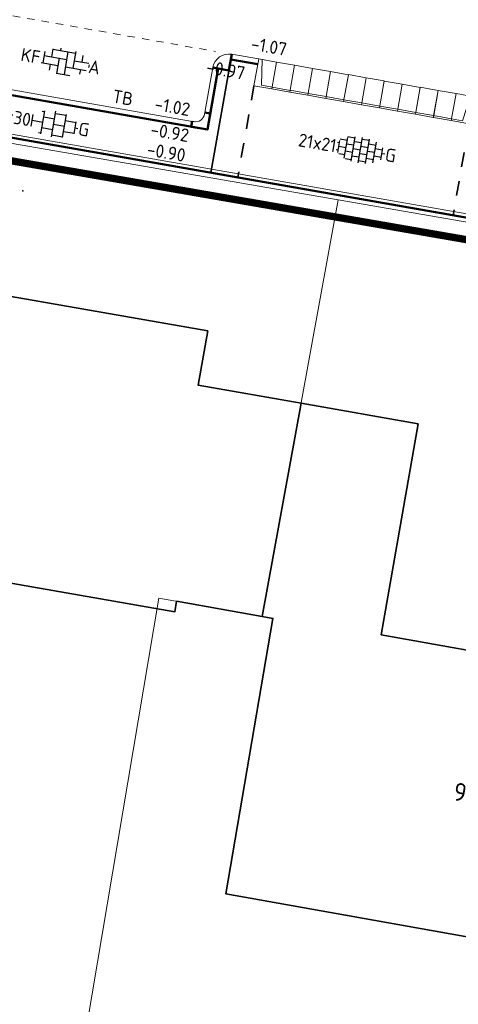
# Model space of a CAD drawing. Header units: metres. Extents: x 2514 to 227642, y 1683 to 852646.
# Tile 115 of 256: x 113650 to 113662, y 426369 to 426396. Entities that reach past the tile are written whole.
import ezdxf
from ezdxf.enums import TextEntityAlignment as Align
from ezdxf.lldxf.tags import DXFTag

# ---------------------------------------------------------------- set-up
doc = ezdxf.new("R2010")
doc.units = ezdxf.units.M
for name, pattern in [('VW-1-1_STREEP', [2, 1, -1]), ('XX-CENTER', [8, 5, -1, 1, -1]), ('ZZ-HIDDEN-SO', [4, 2, -2])]:
    doc.linetypes.add(name, pattern=pattern)
for name, color, linetype, lineweight in [('B-WE-KG-GRENS_PERCEEL-GV', 252, 'KG-PERCEEL', 18), ('B-WE-OG-BEBOUWING-GV', 4, 'Continuous', 35), ('B-WE-OG-BEBOUWING_HUISNUMMER-T25-200', 7, 'Continuous', 25), ('N-WE-KG-WERKGRENS-G', 7, 'XX-CENTER', 35), ('N-WE-VH-KANTOPSLUITING-T18', 1, 'Continuous', 18), ('N-WE-VH-KANTOPSLUITING_ACHTERKANTBAND-G', 1, 'Continuous', 50), ('N-WE-VH-KANTOPSLUITING_ELEMENT_INRIT-S', 2, 'Continuous', 9), ('N-WE-VH-KANTOPSLUITING_OPSLUITBAND_100X200-G', 1, 'Continuous', 18), ('N-WE-VH-KANTOPSLUITING_OPSLUITBAND_150X250-G', 1, 'Continuous', 35), ('N-WE-VH-KANTOPSLUITING_TROTTOIRBAND_130 150-G', 2, 'Continuous', 13), ('N-WE-VH-MATERIAALGRENS-G', 7, 'ZZ-HIDDEN-SO', 35), ('N-WE-VH-NAP-T18', 1, 'Continuous', 18), ('N-WE-VH-VERHARDING_BETONSTRAATSTEEN-S', 1, 'Continuous', 25), ('N-WE-VH-VERHARDING_STRAATBAKSTEEN-S', 1, 'Continuous', 5), ('N-WE-VH-VERHARDING_TEGEL-S', 1, 'Continuous', 25), ('N-WE-VW-MARKERING_LANGS_STREEP_11_010-G', 7, 'VW-1-1_STREEP', 13)]:
    doc.layers.add(name, color=color, linetype=linetype, lineweight=lineweight)
doc.layers.add('BS_INRIT', color=7, linetype='Continuous')
doc.styles.add('ISO', font='NLCS-ISO.ttf')
doc.styles.add('NLCS-ISO', font='NLCS-ISO.ttf', dxfattribs={"height": 1.8})
doc.styles.add('NLCS-ISO-M200-T18', font='NLCS-ISO.ttf', dxfattribs={"height": 0.36})
doc.styles.add('NLCS-ISO-M200-T25', font='NLCS-ISO.ttf', dxfattribs={"height": 0.5})
doc.styles.get("Standard").update_dxf_attribs({"font": 'romans'})
tags = doc.linetypes.add('KG-PERCEEL', pattern='A,5.5,-2,["P",Standard,S=1.8,R=0,X=-0.5,Y=-0.9],-2,5.5,-2,[5,NLCS.SHX,S=0.75,R=0,X=0,Y=0],-2', length=19).pattern_tags.tags
tags[6] = DXFTag(74, 10)

# ---------------------------------------------------------------- blocks, each defined once
blk = doc.blocks.new('SVH-TEGEL_300X300_DUN_HALFST_KL-SO')
for p, q in [((-1.84, 1.5), (-1.5, 1.5)), ((-1.5, -1.6), (-1.5, 1.6)), ((0, -1.78), (0, 1.78)), ((0, 1.5), (1.5, 1.5)), ((1.5, -1.6), (1.5, 1.6)), ((-3.08, 0.75), (-3, 0.75)), ((-3, -0.83), (-3, 0.83)), ((-3, 0), (-1.5, 0)), ((-1.5, 0.75), (0, 0.75)), ((0, 0), (1.5, 0)), ((1.5, 0.75), (3, 0.75)), ((3, -0.83), (3, 0.83)), ((3, 0), (3.39, 0)), ((-3.08, -0.75), (-3, -0.75)), ((-1.5, -0.75), (0, -0.75)), ((1.5, -0.75), (3, -0.75)), ((-1.84, -1.5), (-1.5, -1.5)), ((0, -1.5), (1.5, -1.5))]:
    blk.add_line(p, q)
at = {"style": 'NLCS-ISO'}
blk.add_attdef('FORMAAT', text='', height=1.8, dxfattribs=at).set_placement((-3.18, 0), align=Align.MIDDLE_RIGHT)
blk.add_attdef('KLEUR', text='', height=1.8, dxfattribs=at).set_placement((3.49, 0), align=Align.MIDDLE_LEFT)
at = {"style": 'NLCS-ISO', "flags": 1}
blk.add_attdef('FUNCTIE', text='', height=1.8, dxfattribs=at).set_placement((0.12, -3.58), align=Align.MIDDLE_CENTER)
blk = doc.blocks.new('SVH-TEGEL_200X200_HALFST_KL-SO')
for p, q in [((-1, 1.5), (-2, 1.5)), ((-2, -1.44), (-2, 1.44)), ((-1, -1.7), (-1, 1.7)), ((0, -1.78), (0, 1.78)), ((1, 1.5), (0, 1.5)), ((1, -1.7), (1, 1.7)), ((2, -1.44), (2, 1.44)), ((-3, 0.5), (-3.26, 0.5)), ((-2, 1), (-3, 1)), ((-3, -0.83), (-3, 0.83)), ((-2, 0), (-3, 0)), ((-1, 0.5), (-2, 0.5)), ((0, 1), (-1, 1)), ((0, 0), (-1, 0)), ((1, 0.5), (0, 0.5)), ((2, 1), (1, 1)), ((2, 0), (1, 0)), ((3, 0.5), (2, 0.5)), ((3, -0.83), (3, 0.83)), ((3.39, 0), (3, 0)), ((-3, -0.5), (-3.26, -0.5)), ((-2, -1), (-2.81, -1)), ((-1, -0.5), (-2, -0.5)), ((0, -1), (-1, -1)), ((1, -0.5), (0, -0.5)), ((2, -1), (1, -1)), ((3, -0.5), (2, -0.5)), ((-1, -1.5), (-1.84, -1.5)), ((1, -1.5), (0, -1.5))]:
    blk.add_line(p, q)
at = {"style": 'NLCS-ISO'}
blk.add_attdef('FORMAAT', text='', height=1.8, dxfattribs=at).set_placement((-3.36, 0), align=Align.MIDDLE_RIGHT)
blk.add_attdef('KLEUR', text='', height=1.8, dxfattribs=at).set_placement((3.49, 0), align=Align.MIDDLE_LEFT)
at = {"style": 'NLCS-ISO', "flags": 1}
blk.add_attdef('FUNCTIE', text='', height=1.8, dxfattribs=at).set_placement((0.12, -3.58), align=Align.MIDDLE_CENTER)
blk = doc.blocks.new('SVH-BSS_KEIFORMAAT_ELLEBOOG_KL-SO-flat-25')
at = {"layer": 'N-WE-VH-VERHARDING_BETONSTRAATSTEEN-S', "ltscale": 0.2}
for p, q in [((-0.544, 0.282), (-0.599, -0.03)), ((-0.317, 0.361), (-0.355, 0.141)), ((-0.319, 0.348), (0.302, 0.238)), ((-0.101, 0.373), (-0.112, 0.311)), ((0.095, 0.275), (-0.014, -0.346)), ((0.31, 0.284), (0.229, -0.175)), ((-0.562, 0.177), (0.058, 0.068)), ((-0.148, 0.104), (-0.222, -0.316)), ((0.265, 0.032), (0.667, -0.039)), ((0.504, 0.177), (0.472, -0.005)), ((-0.645, -0.021), (-0.185, -0.102)), ((-0.392, -0.066), (-0.421, -0.231)), ((0.022, -0.139), (0.598, -0.24)), ((0.436, -0.212), (0.413, -0.339)), ((0.672, -0.082), (0.659, -0.152)), ((-0.221, -0.309), (0.144, -0.374))]:
    blk.add_line(p, q, dxfattribs=at)
at = {"layer": 'N-WE-VH-VERHARDING_BETONSTRAATSTEEN-S', "style": 'NLCS-ISO'}
blk.add_attdef('FORMAAT', text='', height=0.36, rotation=350.0136, dxfattribs=at).set_placement((-0.669, 0.118), align=Align.MIDDLE_RIGHT)
blk.add_attdef('KLEUR', text='', height=0.36, rotation=350.0136, dxfattribs=at).set_placement((0.669, -0.118), align=Align.MIDDLE_LEFT)
at = {"layer": 'N-WE-VH-VERHARDING_BETONSTRAATSTEEN-S', "style": 'NLCS-ISO', "flags": 1}
blk.add_attdef('FUNCTIE', text='', height=0.36, rotation=350.0136, dxfattribs=at).set_placement((-0.101, -0.71), align=Align.MIDDLE_CENTER)
blk = doc.blocks.new('N-SVH-INRITELEMENT_130 150_180X750X500_LINKS')
for p, q in [((0, 0), (0, 0.75)), ((0, 0.75), (0.5, 0.75)), ((0.095, 0), (0.2, 0.7)), ((0.2, 0.7), (0.5, 0.7)), ((0.5, 0), (0.5, 0.75)), ((0, 0), (0.5, 0))]:
    blk.add_line(p, q)
blk = doc.blocks.new('N-SVH-INRITELEMENT_130 150_180X750X500_MIDDEN')
for p, q in [((0, 0), (0, 0.75)), ((0.5, 0.75), (0, 0.75)), ((0.5, 0.7), (0, 0.7)), ((0.5, 0), (0.5, 0.75)), ((0.5, 0), (0, 0))]:
    blk.add_line(p, q)
blk = doc.blocks.new('N-SVH-INRITELEMENT_130 150_180X750X500_RECHTS')
for p, q in [((0, 0), (0, 0.75)), ((0.5, 0.75), (0, 0.75)), ((0.3, 0.7), (0, 0.7)), ((0.405, 0), (0.3, 0.7)), ((0.5, 0), (0.5, 0.75)), ((0.5, 0), (0, 0))]:
    blk.add_line(p, q)
blk = doc.blocks.new('hoekblok inw. 25')
at = {"layer": 'N-WE-VH-KANTOPSLUITING_ACHTERKANTBAND-G', "ltscale": 0.2, "flags": 128}
blk.add_lwpolyline([(-0.45, 0.15), (-0.45, 0), (0, 0), (0, 0.45), (-0.15, 0.45)], dxfattribs=at)
at = {"layer": 'N-WE-VH-KANTOPSLUITING_TROTTOIRBAND_130 150-G', "ltscale": 0.2, "flags": 128}
blk.add_lwpolyline([(-0.15, 0.45), (-0.15, 0.4, -0.414214), (-0.4, 0.15), (-0.45, 0.15)], format="xyb", dxfattribs=at)

msp = doc.modelspace()

# ---------------------------------------------------------------- linework, layer by layer
at = {"layer": 'B-WE-KG-GRENS_PERCEEL-GV', "ltscale": 0.2}
msp.add_lwpolyline([(113639.628, 426394.814), (113638.829, 426394.099), (113638.433, 426393.723), (113637.75, 426391.928), (113631.603, 426369.059), (113650.828, 426363.841), (113653.649, 426380.612), (113656.492, 426380.108), (113658.574, 426391.536)], close=True, dxfattribs=at)
msp.add_lwpolyline([(113650.828, 426363.841), (113670.303, 426358.555), (113677.088, 426383.482), (113677.203, 426386.207), (113677.147, 426387.253), (113676.786, 426388.384), (113658.574, 426391.536)], dxfattribs=at)
at = {"layer": 'B-WE-OG-BEBOUWING-GV'}
for points in [[(113654.994, 426387.943), (113644.982, 426389.693), (113644.362, 426385.899), (113643.169, 426386.102), (113642.516, 426382.259), (113654.096, 426380.235), (113654.142, 426380.525), (113656.492, 426380.108), (113657.558, 426385.959), (113654.732, 426386.456)], [(113660.775, 426385.393), (113657.558, 426385.959), (113656.492, 426380.108), (113656.786, 426380.056), (113655.495, 426372.496), (113667.036, 426370.443), (113668.371, 426378.07), (113659.756, 426379.602)]]:
    msp.add_lwpolyline(points, close=True, dxfattribs=at)
at = {"layer": 'BS_INRIT', "color": 1}
msp.add_point((113649.919, 426391.782, -0.783), dxfattribs=at)
at = {"layer": 'N-WE-KG-WERKGRENS-G', "ltscale": 0.5, "const_width": 0.2, "flags": 128}
msp.add_lwpolyline([(113644.37, 426393.515), (113677.311, 426387.81), (113654.836, 426305.024, 0.490671), (113660.567, 426297.441), (113723.502, 426286.064, -0.464347), (113727.554, 426279.029), (113715.781, 426246.949, -0.428326), (113710.445, 426244.632), (113609.459, 426261.846, -0.401424), (113605.096, 426267.725), (113639.109, 426388.598), (113642.957, 426388.013)], format="xyb", close=True, dxfattribs=at)
at = {"layer": 'N-WE-VH-KANTOPSLUITING_ACHTERKANTBAND-G'}
msp.add_line((113638.729, 426395.149), (113678.221, 426388.221), dxfattribs=at)
at = {"layer": 'N-WE-VH-KANTOPSLUITING_ACHTERKANTBAND-G', "ltscale": 0.2}
for points in [[(113643.166, 426397.265), (113642.871, 426395.591), (113654.986, 426393.466), (113655.281, 426395.14)], [(113655.133, 426395.166), (113655.576, 426395.088), (113655.654, 426395.531)], [(113655.628, 426395.385), (113656.367, 426395.257)]]:
    msp.add_lwpolyline(points, dxfattribs=at)
at = {"layer": 'N-WE-VH-KANTOPSLUITING_OPSLUITBAND_100X200-G'}
msp.add_line((113638.755, 426395.246), (113678.247, 426388.318), dxfattribs=at)
at = {"layer": 'N-WE-VH-KANTOPSLUITING_OPSLUITBAND_150X250-G', "ltscale": 0.2, "flags": 128}
msp.add_lwpolyline([(113655.654, 426395.531), (113655.082, 426392.281)], dxfattribs=at)
at = {"layer": 'N-WE-VH-KANTOPSLUITING_TROTTOIRBAND_130 150-G', "ltscale": 0.2}
for p, q in [((113655.654, 426395.533), (113656.393, 426395.405)), ((113654.916, 426393.935), (113655.133, 426395.166))]:
    msp.add_line(p, q, dxfattribs=at)
msp.add_lwpolyline([(113643.273, 426395.673), (113654.626, 426393.681)], dxfattribs=at)
msp.add_arc((113655.576, 426395.088), 0.45, 80.05, 170.0136, dxfattribs=at)
at = {"layer": 'N-WE-VH-MATERIAALGRENS-G', "ltscale": 0.2}
for p, q in [((113656.263, 426394.666), (113655.82, 426392.151)), ((113656.263, 426394.666), (113655.82, 426392.151)), ((113662.172, 426393.626), (113661.73, 426391.114))]:
    msp.add_line(p, q, dxfattribs=at)
at = {"layer": 'N-WE-VW-MARKERING_LANGS_STREEP_11_010-G', "ltscale": 0.2}
msp.add_line((113642.948, 426397.76), (113655.211, 426395.609), dxfattribs=at)

# ---------------------------------------------------------------- block references
at = {"rotation": 350.0711433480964}
msp.add_blockref('hoekblok inw. 25', (113654.986, 426393.466), dxfattribs=at)
at = {"layer": 'N-WE-VH-KANTOPSLUITING_ELEMENT_INRIT-S', "ltscale": 0.2, "rotation": 170.0135621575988}
for name, p in [('N-SVH-INRITELEMENT_130 150_180X750X500_RECHTS', (113656.886, 426395.318)), ('N-SVH-INRITELEMENT_130 150_180X750X500_MIDDEN', (113657.378, 426395.231)), ('N-SVH-INRITELEMENT_130 150_180X750X500_MIDDEN', (113657.87, 426395.145)), ('N-SVH-INRITELEMENT_130 150_180X750X500_MIDDEN', (113658.363, 426395.058)), ('N-SVH-INRITELEMENT_130 150_180X750X500_MIDDEN', (113658.855, 426394.971)), ('N-SVH-INRITELEMENT_130 150_180X750X500_MIDDEN', (113659.348, 426394.885)), ('N-SVH-INRITELEMENT_130 150_180X750X500_MIDDEN', (113659.84, 426394.798)), ('N-SVH-INRITELEMENT_130 150_180X750X500_MIDDEN', (113660.333, 426394.711)), ('N-SVH-INRITELEMENT_130 150_180X750X500_MIDDEN', (113660.825, 426394.624)), ('N-SVH-INRITELEMENT_130 150_180X750X500_MIDDEN', (113661.317, 426394.538)), ('N-SVH-INRITELEMENT_130 150_180X750X500_MIDDEN', (113661.81, 426394.451)), ('N-SVH-INRITELEMENT_130 150_180X750X500_LINKS', (113662.302, 426394.364))]:
    msp.add_blockref(name, p, dxfattribs=at)
at = {"layer": 'N-WE-VH-VERHARDING_STRAATBAKSTEEN-S', "ltscale": 0.2}
msp.add_blockref('SVH-BSS_KEIFORMAAT_ELLEBOOG_KL-SO-flat-25', (113651.065, 426395.322), dxfattribs=at).add_auto_attribs({'FORMAAT': 'KF', 'KLEUR': 'A'})
at = {"layer": 'N-WE-VH-VERHARDING_TEGEL-S'}
for name, p, xscale, yscale, zscale, rotation, values in [('SVH-TEGEL_300X300_DUN_HALFST_KL-SO', (113650.765, 426393.615), 0.2, 0.2, 0.2, 350.013562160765, {'FORMAAT': '30x30', 'KLEUR': 'G'}), ('SVH-TEGEL_200X200_HALFST_KL-SO', (113659.184, 426392.901), 0.2000000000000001, 0.2000000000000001, 0.2000000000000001, 350.3468327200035, {'FORMAAT': '21x21', 'KLEUR': 'G'})]:
    msp.add_blockref(name, p, dxfattribs=dict(at, xscale=xscale, yscale=yscale, zscale=zscale, rotation=rotation)).add_auto_attribs(values)

# ---------------------------------------------------------------- texts
at = {"layer": 'B-WE-OG-BEBOUWING_HUISNUMMER-T25-200', "style": 'NLCS-ISO-M200-T25'}
msp.add_text('9', height=0.5, rotation=350, dxfattribs=at).set_placement((113661.924, 426375.287), align=Align.MIDDLE)
at = {"layer": 'N-WE-VH-KANTOPSLUITING-T18', "style": 'NLCS-ISO-M200-T18'}
msp.add_text('TB', height=0.36, rotation=350.05, dxfattribs=at).set_placement((113652.357, 426394.212))
at = {"layer": 'N-WE-VH-NAP-T18', "style": 'ISO'}
for s, p in [('-1.07', (113656.162, 426395.654)), ('-0.97', (113654.934, 426395.014)), ('-1.02', (113653.513, 426394.001)), ('-0.92', (113653.403, 426393.302)), ('-0.90', (113653.307, 426392.757))]:
    msp.add_text(s, height=0.36, rotation=350.05, dxfattribs=at).set_placement(p)

doc.saveas('drawing.dxf')
